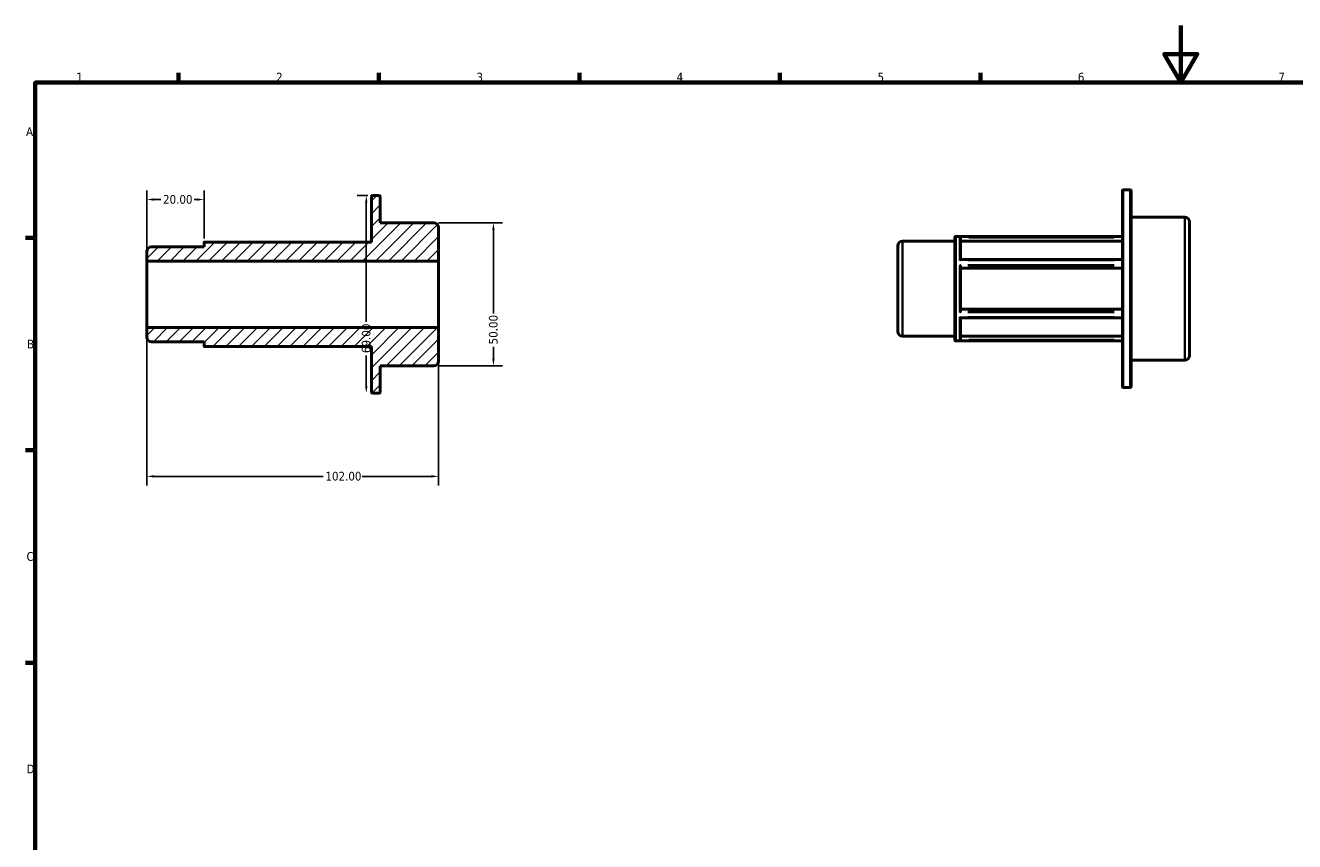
# Model space of a CAD drawing. Header units: millimetres. Extents: x 0 to 898, y 0 to 594.
# Tile 2 of 3: x 17 to 460, y 309 to 594. Entities that reach past the tile are written whole.
import ezdxf

# ---------------------------------------------------------------- set-up
doc = ezdxf.new("R2010")
doc.units = ezdxf.units.MM
for name, color, linetype, lineweight in [('Border (ANSI)', 7, 'Continuous', 70), ('Dimension (ANSI)', 7, 'Continuous', 25), ('Hatch (ANSI)', 7, 'Continuous', 18), ('Visible (ANSI)', 7, 'Continuous', 50), ('Visible Narrow (ANSI)', 7, 'Continuous', 35)]:
    doc.layers.add(name, color=color, linetype=linetype, lineweight=lineweight)
doc.styles.add('Note Text (ANSI)', font='tahoma.ttf')
doc.dimstyles.new('Default - mm (ANSI)', dxfattribs={"dimtxt": 3.048, "dimasz": 2.5, "dimexe": 3.175, "dimexo": 1.6002, "dimgap": 0.8, "dimtad": 0, "dimtoh": 1, "dimrnd": 1e-08, "dimzin": 4, "dimdsep": 46, "dimtxsty": 'Note Text (ANSI)', "dimcen": 0.09, "dimdle": 10, "dimclrd": 256, "dimclre": 256, "dimclrt": 256, "dimadec": 1, "dimazin": 1, "dimtfac": 1, "dimtofl": 0, "dimtmove": 0, "dimatfit": 3, "dimfxl": 1, "dimtolj": 1, "dimtzin": 4, "dimlwd": -1, "dimlwe": -1, "dimarcsym": 0})

# ---------------------------------------------------------------- blocks, each defined once
blk = doc.blocks.new('Borders Default Border')
at = {"layer": 'Border (ANSI)'}
for p, q in [((70.08, 574), (70.08, 577.45)), ((140.17, 574), (140.17, 577.45)), ((210.25, 574), (210.25, 577.45)), ((280.33, 574), (280.33, 577.45)), ((350.42, 574), (350.42, 577.45)), ((20, 519.75), (16.55, 519.75)), ((20, 445.5), (16.55, 445.5)), ((20, 371.25), (16.55, 371.25))]:
    blk.add_line(p, q, dxfattribs=at)
at = {"layer": 'Border (ANSI)', "flags": 128}
for points in [[(420.5, 594), (420.5, 574), (414.73, 584), (426.27, 584), (420.5, 574)], [(20, 20), (20, 574), (821, 574), (821, 20), (20, 20)]]:
    blk.add_lwpolyline(points, dxfattribs=at)
at = {"layer": 'Border (ANSI)', "char_height": 3.05, "attachment_point": 7, "style": 'Note Text (ANSI)'}
for s, insert in [('1', (34.35, 574.4)), ('2', (104.2, 574.4)), ('3', (174.26, 574.34)), ('4', (244.23, 574.4)), ('5', (314.48, 574.34)), ('6', (384.49, 574.34)), ('7', (454.6, 574.4)), ('A', (16.78, 555.35)), ('B', (17.15, 481.1)), ('C', (16.95, 406.8)), ('D', (16.96, 332.6))]:
    blk.add_mtext(s, dxfattribs=dict(at, insert=insert))
blk = doc.blocks.new('*D7')
at = {"layer": 'Defpoints', "color": 0, "transparency": 16777216}
for p in [(79, 533.13), (79, 517.95), (59, 511.64)]:
    blk.add_point(p, dxfattribs=at)
at = {"layer": 'Dimension (ANSI)', "transparency": 16777216}
for p, q in [((59, 513.24), (59, 536.31)), ((61.5, 533.13), (63.88, 533.13)), ((76.5, 533.13), (75.51, 533.13)), ((79, 519.55), (79, 536.31))]:
    blk.add_line(p, q, dxfattribs=at)
for points in [[(61.5, 533.55), (61.5, 532.72), (59, 533.13)], [(76.5, 533.55), (76.5, 532.72), (79, 533.13)]]:
    blk.add_solid(points, dxfattribs=at)
at = {"layer": 'Dimension (ANSI)', "transparency": 16777216, "insert": (64.68, 534.72), "char_height": 3.048, "attachment_point": 1, "style": 'Note Text (ANSI)'}
blk.add_mtext('\\A1;20.00', dxfattribs=at)
blk = doc.blocks.new('*D8')
at = {"layer": 'Defpoints', "color": 0, "transparency": 16777216}
for p in [(59, 488.36), (161, 488.36), (161, 436.38)]:
    blk.add_point(p, dxfattribs=at)
at = {"layer": 'Dimension (ANSI)', "transparency": 16777216}
for p, q in [((59, 486.76), (59, 433.21)), ((161, 486.76), (161, 433.21)), ((61.5, 436.38), (120.66, 436.38)), ((158.5, 436.38), (134.34, 436.38))]:
    blk.add_line(p, q, dxfattribs=at)
for points in [[(61.5, 436.8), (61.5, 435.96), (59, 436.38)], [(158.5, 436.8), (158.5, 435.96), (161, 436.38)]]:
    blk.add_solid(points, dxfattribs=at)
at = {"layer": 'Dimension (ANSI)', "transparency": 16777216, "insert": (121.46, 437.97), "char_height": 3.048, "attachment_point": 1, "style": 'Note Text (ANSI)'}
blk.add_mtext('\\A1;102.00', dxfattribs=at)
blk = doc.blocks.new('*D9')
at = {"layer": 'Defpoints', "color": 0, "transparency": 16777216}
for p in [(159.34, 525), (159.34, 475), (180.19, 475)]:
    blk.add_point(p, dxfattribs=at)
at = {"layer": 'Dimension (ANSI)', "transparency": 16777216}
for p, q in [((160.94, 525), (183.36, 525)), ((180.19, 522.5), (180.19, 493.3)), ((180.19, 477.5), (180.19, 481.7)), ((160.94, 475), (183.36, 475))]:
    blk.add_line(p, q, dxfattribs=at)
for points in [[(179.77, 522.5), (180.6, 522.5), (180.19, 525)], [(179.77, 477.5), (180.6, 477.5), (180.19, 475)]]:
    blk.add_solid(points, dxfattribs=at)
at = {"layer": 'Dimension (ANSI)', "transparency": 16777216, "insert": (178.6, 482.5), "char_height": 3.048, "attachment_point": 1, "rotation": 90, "style": 'Note Text (ANSI)'}
blk.add_mtext('\\A1;50.00', dxfattribs=at)
blk = doc.blocks.new('*D10')
at = {"layer": 'Defpoints', "color": 0, "transparency": 16777216}
for p in [(137.87, 534.5), (135.74, 465.5), (140.27, 465.5)]:
    blk.add_point(p, dxfattribs=at)
at = {"layer": 'Dimension (ANSI)', "transparency": 16777216}
for p, q in [((136.27, 534.5), (132.56, 534.5)), ((135.74, 532), (135.74, 490.34)), ((135.74, 468), (135.74, 478.66))]:
    blk.add_line(p, q, dxfattribs=at)
for points in [[(135.32, 532), (136.16, 532), (135.74, 534.5)], [(135.32, 468), (136.16, 468), (135.74, 465.5)]]:
    blk.add_solid(points, dxfattribs=at)
at = {"layer": 'Dimension (ANSI)', "transparency": 16777216, "insert": (134.15, 479.46), "char_height": 3.048, "attachment_point": 1, "rotation": 90, "style": 'Note Text (ANSI)'}
blk.add_mtext('\\A1;69.00', dxfattribs=at)

msp = doc.modelspace()

# ---------------------------------------------------------------- hatches: boundary and pattern name
at = {"layer": 'Hatch (ANSI)'}
h = msp.add_hatch(dxfattribs=at)
h.set_pattern_fill('ANSI31', color=256, scale=25.4, style=0)
h.set_pattern_definition([(45, (0, 0), (-2.245064, 2.245064), [])])
edge = h.paths.add_edge_path()
edge.add_ellipse((60.662, 485.038), major_axis=(-1.662, 0), ratio=1, start_angle=0, end_angle=90)
edge.add_line((60.662, 483.375), (79, 483.375))
edge.add_line((79, 483.375), (79, 482.046))
edge.add_ellipse((79.332, 482.046), major_axis=(-0.332, 0), ratio=1, start_angle=0, end_angle=90)
edge.add_line((79.332, 481.713), (137.54, 481.713))
edge.add_line((137.54, 481.713), (137.54, 465.832))
edge.add_ellipse((137.872, 465.832), major_axis=(-0.332, 0), ratio=1, start_angle=0, end_angle=90)
edge.add_line((137.872, 465.5), (140.268, 465.5))
edge.add_ellipse((140.268, 465.832), major_axis=(0, -0.332), ratio=1, start_angle=0, end_angle=90)
edge.add_line((140.6, 465.832), (140.6, 475))
edge.add_line((140.6, 475), (159.338, 475))
edge.add_ellipse((159.338, 476.662), major_axis=(0, -1.662), ratio=1, start_angle=0, end_angle=90)
edge.add_line((161, 476.662), (161, 488.363))
edge.add_line((161, 488.363), (59, 488.363))
edge.add_line((59, 488.363), (59, 485.038))
edge = h.paths.add_edge_path()
edge.add_ellipse((60.662, 514.962), major_axis=(0, 1.662), ratio=1, start_angle=0, end_angle=90)
edge.add_line((59, 514.962), (59, 511.637))
edge.add_line((59, 511.637), (161, 511.637))
edge.add_line((161, 511.637), (161, 523.338))
edge.add_ellipse((159.338, 523.338), major_axis=(1.662, 0), ratio=1, start_angle=0, end_angle=90)
edge.add_line((159.338, 525), (140.6, 525))
edge.add_line((140.6, 525), (140.6, 534.168))
edge.add_ellipse((140.268, 534.168), major_axis=(0.332, 0), ratio=1, start_angle=0, end_angle=90)
edge.add_line((140.268, 534.5), (137.872, 534.5))
edge.add_ellipse((137.872, 534.168), major_axis=(0, 0.332), ratio=1, start_angle=0, end_angle=90)
edge.add_line((137.54, 534.168), (137.54, 518.287))
edge.add_line((137.54, 518.287), (79.332, 518.287))
edge.add_ellipse((79.332, 517.954), major_axis=(0, 0.332), ratio=1, start_angle=0, end_angle=90)
edge.add_line((79, 517.954), (79, 516.624))
edge.add_line((79, 516.624), (60.662, 516.624))

# ---------------------------------------------------------------- linework, layer by layer
at = {"layer": 'Visible (ANSI)'}
for p, q in [((137.54, 534.168), (137.54, 518.287)), ((140.268, 534.5), (137.872, 534.5)), ((140.6, 525), (140.6, 534.168)), ((400.071, 467.815), (400.071, 536.15)), ((400.404, 536.482), (402.799, 536.482)), ((403.131, 536.15), (403.131, 467.815)), ((159.338, 525), (140.6, 525)), ((403.131, 526.982), (421.869, 526.982)), ((423.531, 525.32), (423.531, 478.645)), ((161, 511.637), (161, 523.338)), ((341.531, 484.028), (341.531, 519.937)), ((341.864, 520.269), (400.071, 520.269)), ((343.531, 519.887), (343.531, 512.142)), ((59, 514.962), (59, 511.637)), ((79, 516.624), (60.662, 516.624)), ((79, 517.954), (79, 516.624)), ((137.54, 518.287), (79.332, 518.287)), ((321.531, 487.02), (321.531, 516.944)), ((323.194, 518.607), (341.531, 518.607)), ((400.071, 518.554), (343.531, 518.554)), ((59, 511.637), (161, 511.637)), ((59, 488.363), (59, 511.637)), ((161, 488.363), (161, 511.637)), ((343.476, 512.142), (400.071, 512.142)), ((343.531, 509.783), (343.531, 494.182)), ((400.071, 509.116), (343.531, 509.116)), ((343.531, 494.848), (400.071, 494.848)), ((161, 488.363), (59, 488.363)), ((59, 488.363), (59, 485.038)), ((161, 476.662), (161, 488.363)), ((343.476, 491.823), (400.071, 491.823)), ((343.531, 491.823), (343.531, 484.077)), ((323.194, 485.358), (341.531, 485.358)), ((341.864, 483.695), (400.071, 483.695)), ((343.531, 485.411), (400.071, 485.411)), ((60.662, 483.375), (79, 483.375)), ((79, 483.375), (79, 482.046)), ((79.332, 481.713), (137.54, 481.713)), ((137.54, 481.713), (137.54, 465.832)), ((140.6, 465.832), (140.6, 475)), ((140.6, 475), (159.338, 475)), ((403.131, 476.982), (421.869, 476.982)), ((400.404, 467.482), (402.799, 467.482)), ((137.872, 465.5), (140.268, 465.5))]:
    msp.add_line(p, q, dxfattribs=at)
for centre, radius, start, end in [((137.872, 534.168), 0.332, 90, 180), ((140.268, 534.168), 0.332, 0, 90), ((400.404, 536.15), 0.332, 90, 180), ((402.799, 536.15), 0.332, 0, 90), ((159.338, 523.338), 1.662, 0, 90), ((421.869, 525.32), 1.662, 0, 90), ((341.864, 519.937), 0.332, 90, 180), ((60.662, 514.962), 1.662, 90, 180), ((79.332, 517.954), 0.332, 90, 180), ((323.194, 516.944), 1.662, 90, 180), ((60.662, 485.038), 1.662, 180, 270), ((323.194, 487.02), 1.662, 180, 270), ((341.864, 484.028), 0.332, 180, 270), ((79.332, 482.046), 0.332, 180, 270), ((159.338, 476.662), 1.662, 270, 0), ((421.869, 478.645), 1.662, 270, 0), ((400.404, 467.815), 0.332, 180, 270), ((402.799, 467.815), 0.332, 270, 0), ((137.872, 465.832), 0.332, 180, 270), ((140.268, 465.832), 0.332, 270, 0)]:
    msp.add_arc(centre, radius, start, end, dxfattribs=at)
for points, knots in [([(343.531, 519.909), (343.528, 519.941), (343.522, 519.971), (343.5, 520.034), (343.483, 520.066), (343.437, 520.13), (343.406, 520.159), (343.346, 520.2), (343.318, 520.213), (343.261, 520.233), (343.231, 520.239), (343.2, 520.241), (343.2, 520.241), (343.199, 520.241)], [-0.061466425, -0.061466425, -0.061466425, -0.061466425, -0.051899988, -0.051899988, -0.040468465, -0.040468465, -0.024883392, -0.024883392, -0.01266618, -0.01266618, 0, 0, 0.000366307, 0.000366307, 0.000366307, 0.000366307]), ([(343.199, 511.992), (343.2, 511.992), (343.2, 511.993), (343.236, 512.023), (343.27, 512.049), (343.336, 512.092), (343.367, 512.109), (343.425, 512.134), (343.453, 512.142), (343.476, 512.142)], [-0.149850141, -0.149850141, -0.149850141, -0.149850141, -0.1494012, -0.1494012, -0.131450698, -0.131450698, -0.114334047, -0.114334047, -0.096905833, -0.096905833, -0.096905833, -0.096905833]), ([(343.531, 509.794), (343.528, 509.81), (343.522, 509.829), (343.5, 509.876), (343.483, 509.904), (343.437, 509.973), (343.406, 510.014), (343.346, 510.085), (343.318, 510.115), (343.261, 510.174), (343.231, 510.203), (343.2, 510.23), (343.2, 510.231), (343.199, 510.232)], [-0.061466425, -0.061466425, -0.061466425, -0.061466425, -0.051899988, -0.051899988, -0.040468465, -0.040468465, -0.024883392, -0.024883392, -0.01266618, -0.01266618, 0, 0, 0.000366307, 0.000366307, 0.000366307, 0.000366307]), ([(343.199, 493.733), (343.2, 493.734), (343.2, 493.734), (343.236, 493.766), (343.27, 493.8), (343.336, 493.869), (343.367, 493.904), (343.426, 493.977), (343.454, 494.015), (343.494, 494.078), (343.508, 494.105), (343.525, 494.144), (343.529, 494.158), (343.531, 494.171)], [-0.149850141, -0.149850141, -0.149850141, -0.149850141, -0.1494012, -0.1494012, -0.131450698, -0.131450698, -0.114334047, -0.114334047, -0.096543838, -0.096543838, -0.083230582, -0.083230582, -0.074057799, -0.074057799, -0.074057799, -0.074057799]), ([(343.476, 491.823), (343.472, 491.823), (343.468, 491.823), (343.437, 491.826), (343.406, 491.837), (343.346, 491.867), (343.318, 491.884), (343.261, 491.923), (343.231, 491.946), (343.2, 491.972), (343.2, 491.972), (343.199, 491.973)], [-0.04283387, -0.04283387, -0.04283387, -0.04283387, -0.040468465, -0.040468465, -0.024883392, -0.024883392, -0.01266618, -0.01266618, 0, 0, 0.000366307, 0.000366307, 0.000366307, 0.000366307]), ([(343.199, 483.724), (343.2, 483.724), (343.2, 483.724), (343.236, 483.726), (343.27, 483.734), (343.336, 483.759), (343.367, 483.777), (343.426, 483.824), (343.454, 483.855), (343.494, 483.919), (343.508, 483.95), (343.525, 484.007), (343.529, 484.031), (343.531, 484.056)], [-0.149850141, -0.149850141, -0.149850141, -0.149850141, -0.1494012, -0.1494012, -0.131450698, -0.131450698, -0.114334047, -0.114334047, -0.096543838, -0.096543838, -0.083230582, -0.083230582, -0.074057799, -0.074057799, -0.074057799, -0.074057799])]:
    msp.add_open_spline(points, degree=3, knots=knots, dxfattribs=at)
for points in [[(343.531, 519.887), (343.531, 519.894), (343.531, 519.902), (343.531, 519.909)], [(343.531, 509.783), (343.531, 509.787), (343.531, 509.79), (343.531, 509.794)], [(343.531, 494.171), (343.531, 494.174), (343.531, 494.178), (343.531, 494.182)], [(343.531, 484.056), (343.531, 484.063), (343.531, 484.07), (343.531, 484.077)]]:
    msp.add_open_spline(points, degree=3, dxfattribs=at)
at = {"layer": 'Visible Narrow (ANSI)'}
for p, q in [((400.404, 536.058), (400.404, 467.907)), ((402.799, 467.907), (402.799, 536.058)), ((421.869, 477.29), (421.869, 526.675)), ((341.864, 520.044), (341.864, 483.921)), ((343.199, 512.697), (343.199, 520.174)), ((397.228, 520.241), (346.042, 520.241)), ((346.358, 519.909), (397.244, 519.909)), ((323.194, 518.402), (323.194, 485.562)), ((346.042, 511.992), (397.228, 511.992)), ((343.199, 494.505), (343.199, 509.459)), ((397.228, 510.232), (346.042, 510.232)), ((346.358, 509.794), (397.244, 509.794)), ((346.042, 493.733), (397.228, 493.733)), ((397.244, 494.171), (346.358, 494.171)), ((343.199, 483.791), (343.199, 491.268)), ((397.228, 491.973), (346.042, 491.973)), ((346.042, 483.724), (397.228, 483.724)), ((397.244, 484.056), (346.358, 484.056))]:
    msp.add_line(p, q, dxfattribs=at)

# ---------------------------------------------------------------- block references
msp.add_blockref('Borders Default Border', (0, 0))

# ---------------------------------------------------------------- dimensions: what is measured, and where the dimension line sits
at = {"layer": 'Dimension (ANSI)'}
for base, p1, p2, angle, override, picture, middle in [((79, 533.133), (59, 511.637), (79, 517.954), 180, {"dimtoh": 0, "dimdec": 2, "dimtp": 0, "dimtm": 0, "dimtdec": 2, "dimatfit": 1}, '*D7', (69.691, 533.133)), ((135.74, 465.5), (137.872, 534.5), (140.268, 465.5), 90, {"dimtoh": 0, "dimdec": 2, "dimse2": 1, "dimtp": 0, "dimtm": 0, "dimtdec": 2, "dimatfit": 1}, '*D10', (135.74, 484.5)), ((180.187, 475), (159.338, 525), (159.338, 475), 90, {"dimtoh": 0, "dimdec": 2, "dimtp": 0, "dimtm": 0, "dimtdec": 2, "dimatfit": 1}, '*D9', (180.187, 487.5)), ((161, 436.382), (59, 488.363), (161, 488.363), 180, {"dimtoh": 0, "dimdec": 2, "dimtp": 0, "dimtm": 0, "dimtdec": 2, "dimatfit": 1}, '*D8', (127.5, 436.382))]:
    dim = msp.add_linear_dim(base=base, p1=p1, p2=p2, angle=angle, dimstyle='Default - mm (ANSI)', override=override, dxfattribs=at)
    dim.commit()
    dim.dimension.update_dxf_attribs({"geometry": picture, "text_midpoint": middle, "dimtype": 160})

doc.saveas('drawing.dxf')
